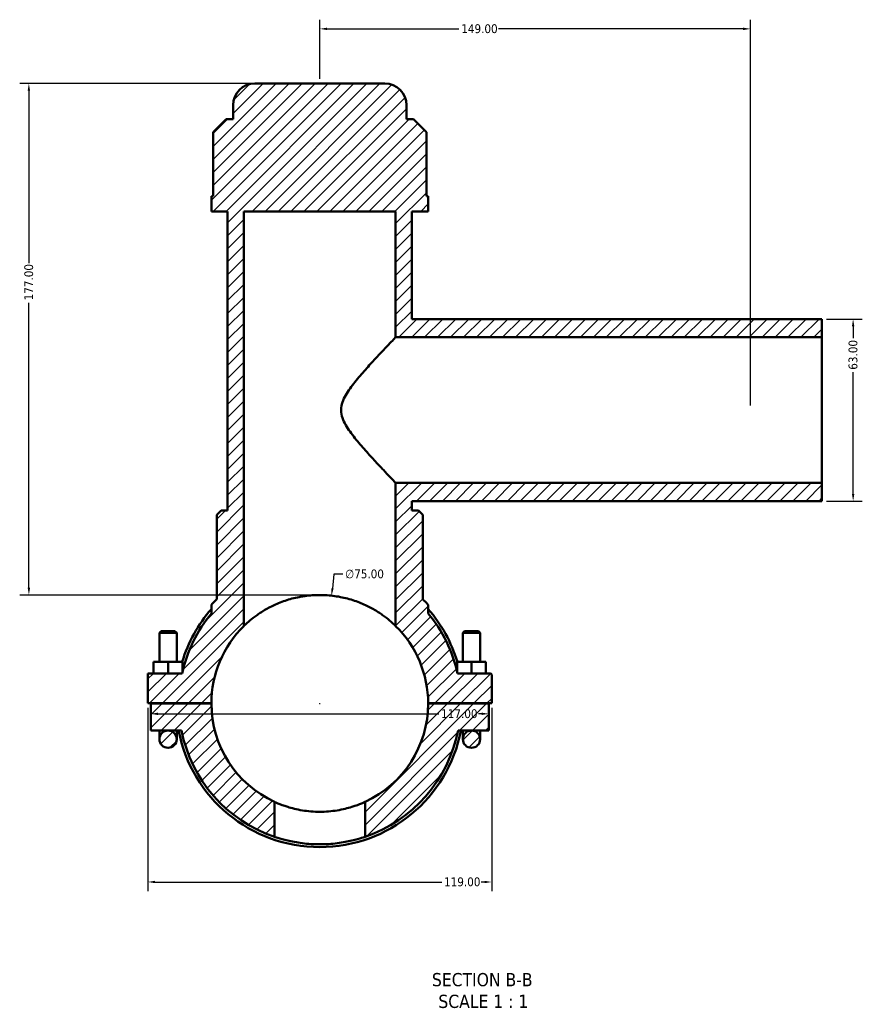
# Model space of a CAD drawing. Header units: millimetres. Extents: x 0 to 898, y -421 to 990.
# Tile 1 of 6: x 253 to 545, y -421 to -81. Entities that reach past the tile are written whole.
import ezdxf

# ---------------------------------------------------------------- set-up
doc = ezdxf.new("R2010")
doc.units = ezdxf.units.MM
for name, color, linetype, lineweight in [('Dimension (ANSI)', 7, 'Continuous', 25), ('Hatch (ANSI)', 7, 'Continuous', 18), ('Symbol (ANSI)', 7, 'Continuous', 25), ('Visible (ANSI)', 7, 'Continuous', 50)]:
    doc.layers.add(name, color=color, linetype=linetype, lineweight=lineweight)
doc.styles.add('Label Text (ANSI)', font='tahoma.ttf')
doc.styles.add('Note Text (ANSI)', font='tahoma.ttf')
doc.dimstyles.new('Default - mm (ANSI)', dxfattribs={"dimtxt": 3.048, "dimasz": 2.5, "dimexe": 3.175, "dimexo": 1.6002, "dimgap": 0.8, "dimtad": 0, "dimtoh": 1, "dimrnd": 1e-08, "dimzin": 4, "dimdsep": 46, "dimtxsty": 'Note Text (ANSI)', "dimcen": 0.09, "dimdle": 10, "dimclrd": 256, "dimclre": 256, "dimclrt": 230, "dimadec": 1, "dimazin": 1, "dimtfac": 1, "dimtofl": 0, "dimtmove": 0, "dimatfit": 3, "dimfxl": 1, "dimtolj": 1, "dimtzin": 4, "dimlwd": -1, "dimlwe": -1, "dimarcsym": 0})

# ---------------------------------------------------------------- blocks, each defined once
blk = doc.blocks.new('*D7')
at = {"layer": 'Defpoints', "color": 0, "transparency": 16777216}
for p in [(360.87, -280.07), (352.69, -354.63)]:
    blk.add_point(p, dxfattribs=at)
at = {"layer": 'Dimension (ANSI)', "transparency": 16777216}
for p, q in [((361.69, -272.64), (361.15, -277.59)), ((364.75, -272.64), (361.69, -272.64)), ((356.69, -317.35), (356.87, -317.35)), ((356.78, -317.44), (356.78, -317.26))]:
    blk.add_line(p, q, dxfattribs=at)
blk.add_solid([(360.73, -277.54), (361.56, -277.63), (360.87, -280.07)], dxfattribs=at)
at = {"layer": 'Dimension (ANSI)', "color": 230, "true_color": 0xff0080, "transparency": 16777216, "insert": (365.55, -271), "char_height": 3.048, "attachment_point": 1, "style": 'Note Text (ANSI)'}
blk.add_mtext('\\A1;∅75.00', dxfattribs=at)
blk = doc.blocks.new('*D9')
at = {"layer": 'Defpoints', "color": 0, "transparency": 16777216}
for p in [(334.28, -102.85), (256.12, -279.85), (356.78, -279.85)]:
    blk.add_point(p, dxfattribs=at)
at = {"layer": 'Dimension (ANSI)', "transparency": 16777216}
for p, q in [((332.68, -102.85), (252.94, -102.85)), ((256.12, -105.35), (256.12, -165.01)), ((256.12, -277.35), (256.12, -178.69)), ((355.18, -279.85), (252.94, -279.85))]:
    blk.add_line(p, q, dxfattribs=at)
for points in [[(255.7, -105.35), (256.53, -105.35), (256.12, -102.85)], [(255.7, -277.35), (256.53, -277.35), (256.12, -279.85)]]:
    blk.add_solid(points, dxfattribs=at)
at = {"layer": 'Dimension (ANSI)', "color": 230, "true_color": 0xff0080, "transparency": 16777216, "insert": (254.53, -177.89), "char_height": 3.048, "attachment_point": 1, "rotation": 90, "style": 'Note Text (ANSI)'}
blk.add_mtext('\\A1;177.00', dxfattribs=at)
blk = doc.blocks.new('*D10')
at = {"layer": 'Defpoints', "color": 0, "transparency": 16777216}
for p in [(530.55, -184.35), (530.55, -247.35), (541.33, -247.35)]:
    blk.add_point(p, dxfattribs=at)
at = {"layer": 'Dimension (ANSI)', "transparency": 16777216}
for p, q in [((532.16, -184.35), (544.51, -184.35)), ((541.33, -186.85), (541.33, -191.01)), ((541.33, -244.85), (541.33, -202.69)), ((532.16, -247.35), (544.51, -247.35))]:
    blk.add_line(p, q, dxfattribs=at)
for points in [[(540.92, -186.85), (541.75, -186.85), (541.33, -184.35)], [(540.92, -244.85), (541.75, -244.85), (541.33, -247.35)]]:
    blk.add_solid(points, dxfattribs=at)
at = {"layer": 'Dimension (ANSI)', "color": 230, "true_color": 0xff0080, "transparency": 16777216, "insert": (539.75, -201.89), "char_height": 3.048, "attachment_point": 1, "rotation": 90, "style": 'Note Text (ANSI)'}
blk.add_mtext('\\A1;63.00', dxfattribs=at)
blk = doc.blocks.new('*D11')
at = {"layer": 'Defpoints', "color": 0, "transparency": 16777216}
for p in [(505.78, -83.94), (356.78, -102.85), (505.78, -215.85)]:
    blk.add_point(p, dxfattribs=at)
at = {"layer": 'Dimension (ANSI)', "transparency": 16777216}
for p, q in [((356.78, -101.25), (356.78, -80.76)), ((505.78, -214.25), (505.78, -80.76)), ((359.28, -83.94), (404.94, -83.94)), ((503.28, -83.94), (418.62, -83.94))]:
    blk.add_line(p, q, dxfattribs=at)
for points in [[(359.28, -83.52), (359.28, -84.36), (356.78, -83.94)], [(503.28, -83.52), (503.28, -84.36), (505.78, -83.94)]]:
    blk.add_solid(points, dxfattribs=at)
at = {"layer": 'Dimension (ANSI)', "color": 230, "true_color": 0xff0080, "transparency": 16777216, "insert": (405.74, -82.35), "char_height": 3.048, "attachment_point": 1, "style": 'Note Text (ANSI)'}
blk.add_mtext('\\A1;149.00', dxfattribs=at)
blk = doc.blocks.new('*D12')
at = {"layer": 'Defpoints', "color": 0, "transparency": 16777216}
for p in [(297.28, -317.3), (416.28, -317.3), (416.28, -379.15)]:
    blk.add_point(p, dxfattribs=at)
at = {"layer": 'Dimension (ANSI)', "transparency": 16777216}
for p, q in [((297.28, -318.9), (297.28, -382.32)), ((416.28, -318.9), (416.28, -382.32)), ((299.78, -379.15), (398.99, -379.15)), ((413.78, -379.15), (412.67, -379.15))]:
    blk.add_line(p, q, dxfattribs=at)
for points in [[(299.78, -378.73), (299.78, -379.56), (297.28, -379.15)], [(413.78, -378.73), (413.78, -379.56), (416.28, -379.15)]]:
    blk.add_solid(points, dxfattribs=at)
at = {"layer": 'Dimension (ANSI)', "color": 230, "true_color": 0xff0080, "transparency": 16777216, "insert": (399.79, -377.56), "char_height": 3.048, "attachment_point": 1, "style": 'Note Text (ANSI)'}
blk.add_mtext('\\A1;119.00', dxfattribs=at)
blk = doc.blocks.new('*D13')
at = {"layer": 'Defpoints', "color": 0, "transparency": 16777216}
for p in [(298.28, -320.96), (415.28, -320.96), (415.28, -320.96)]:
    blk.add_point(p, dxfattribs=at)
at = {"layer": 'Dimension (ANSI)', "transparency": 16777216}
for p, q in [((300.78, -320.96), (397.99, -320.96)), ((412.78, -320.96), (411.67, -320.96))]:
    blk.add_line(p, q, dxfattribs=at)
for points in [[(300.78, -320.54), (300.78, -321.37), (298.28, -320.96)], [(412.78, -320.54), (412.78, -321.37), (415.28, -320.96)]]:
    blk.add_solid(points, dxfattribs=at)
at = {"layer": 'Dimension (ANSI)', "color": 230, "true_color": 0xff0080, "transparency": 16777216, "insert": (398.79, -319.37), "char_height": 3.048, "attachment_point": 1, "style": 'Note Text (ANSI)'}
blk.add_mtext('\\A1;117.00', dxfattribs=at)

msp = doc.modelspace()

# ---------------------------------------------------------------- hatches: boundary and pattern name
at = {"layer": 'Hatch (ANSI)'}
h = msp.add_hatch(dxfattribs=at)
h.set_pattern_fill('ANSI31', color=256, scale=25.4, style=0)
h.set_pattern_definition([(45, (0, 0), (-2.245064, 2.245064), [])])
edge = h.paths.add_edge_path()
edge.add_line((304.281, -326.724), (308.941, -326.724))
edge.add_ellipse((356.781, -317.349), major_axis=(-47.84, -9.375), ratio=1, start_angle=0, end_angle=60.15031)
edge.add_line((341.101, -363.508), (341.101, -351.413))
edge.add_ellipse((356.781, -317.349), major_axis=(-15.68, -34.064), ratio=1, start_angle=294.79319, end_angle=360, ccw=False)
edge.add_line((319.281, -317.399), (298.281, -317.399))
edge.add_line((298.281, -317.399), (298.281, -326.724))
edge.add_line((298.281, -326.724), (304.281, -326.724))
edge = h.paths.add_edge_path()
edge.add_line((530.555, -184.349), (388.656, -184.349))
edge.add_line((388.656, -184.349), (388.656, -147.099))
edge.add_line((388.656, -147.099), (394.281, -147.099))
edge.add_line((394.281, -147.099), (394.281, -141.789))
edge.add_line((394.281, -141.789), (393.663, -141.789))
edge.add_line((393.663, -141.789), (393.663, -119.739))
edge.add_line((393.663, -119.739), (389.163, -115.239))
edge.add_line((389.163, -115.239), (386.781, -115.239))
edge.add_line((386.781, -115.239), (386.781, -110.349))
edge.add_ellipse((379.281, -110.349), major_axis=(7.5, 0), ratio=1, start_angle=0, end_angle=90)
edge.add_line((379.281, -102.849), (334.281, -102.849))
edge.add_ellipse((334.281, -110.349), major_axis=(0, 7.5), ratio=1, start_angle=0, end_angle=90)
edge.add_line((326.781, -110.349), (326.781, -115.239))
edge.add_line((326.781, -115.239), (324.399, -115.239))
edge.add_line((324.399, -115.239), (319.899, -119.739))
edge.add_line((319.899, -119.739), (319.899, -141.789))
edge.add_line((319.899, -141.789), (319.281, -141.789))
edge.add_line((319.281, -141.789), (319.281, -147.099))
edge.add_line((319.281, -147.099), (324.906, -147.099))
edge.add_line((324.906, -147.099), (324.906, -250.599))
edge.add_line((324.906, -250.599), (322.656, -250.599))
edge.add_line((322.656, -250.599), (321.156, -252.099))
edge.add_line((321.156, -252.099), (321.156, -281.275))
edge.add_ellipse((356.781, -317.349), major_axis=(-35.625, 36.074), ratio=1, start_angle=0, end_angle=2.72839)
edge.add_spline(control_points=[(319.479, -283.011), (319.416, -283.08), (319.366, -283.16), (319.299, -283.334), (319.281, -283.426), (319.281, -283.519)], knot_values=[-0.0559637, -0.0559637, -0.0559637, -0.0559637, -0.0279819, -0.0279819, 0, 0, 0, 0], degree=3, periodic=0)
edge.add_line((319.281, -283.519), (319.281, -286.199))
edge.add_ellipse((356.781, -317.349), major_axis=(-37.5, 31.15), ratio=1, start_angle=0, end_angle=27.42744)
edge.add_line((309.148, -306.974), (297.281, -306.974))
edge.add_line((297.281, -306.974), (297.281, -317.299))
edge.add_line((297.281, -317.299), (319.281, -317.299))
edge.add_ellipse((356.781, -317.349), major_axis=(-37.5, 0.05), ratio=1, start_angle=314.5034, end_angle=360, ccw=False)
edge.add_line((330.531, -290.569), (330.531, -147.099))
edge.add_line((330.531, -147.099), (383.031, -147.099))
edge.add_line((383.031, -147.099), (383.031, -190.649))
edge.add_line((383.031, -190.649), (530.555, -190.649))
edge.add_line((530.555, -190.649), (530.555, -184.349))
edge = h.paths.add_edge_path()
edge.add_line((388.656, -247.349), (530.555, -247.349))
edge.add_line((530.555, -247.349), (530.555, -241.049))
edge.add_line((530.555, -241.049), (383.031, -241.049))
edge.add_line((383.031, -241.049), (383.031, -290.569))
edge.add_ellipse((356.781, -317.349), major_axis=(26.25, 26.78), ratio=1, start_angle=314.5034, end_angle=360, ccw=False)
edge.add_line((394.281, -317.299), (416.281, -317.299))
edge.add_line((416.281, -317.299), (416.281, -307.474))
edge.add_ellipse((415.781, -307.474), major_axis=(0.5, 0), ratio=1, start_angle=0, end_angle=90)
edge.add_line((415.781, -306.974), (404.414, -306.974))
edge.add_ellipse((356.781, -317.349), major_axis=(47.633, 10.375), ratio=1, start_angle=0, end_angle=27.42744)
edge.add_line((394.281, -286.199), (394.281, -283.519))
edge.add_ellipse((393.531, -283.519), major_axis=(0.75, 0), ratio=1, start_angle=0, end_angle=42.63058)
edge.add_ellipse((356.781, -317.349), major_axis=(37.302, 34.338), ratio=1, start_angle=0, end_angle=2.72839)
edge.add_line((392.406, -281.275), (392.406, -252.099))
edge.add_line((392.406, -252.099), (390.906, -250.599))
edge.add_line((390.906, -250.599), (388.656, -250.599))
edge.add_line((388.656, -250.599), (388.656, -247.349))
edge = h.paths.add_edge_path()
edge.add_line((415.281, -317.399), (394.281, -317.399))
edge.add_ellipse((356.781, -317.349), major_axis=(37.5, -0.05), ratio=1, start_angle=294.79319, end_angle=360, ccw=False)
edge.add_line((372.461, -351.413), (372.461, -363.508))
edge.add_ellipse((356.781, -317.349), major_axis=(15.68, -46.16), ratio=1, start_angle=0, end_angle=60.15031)
edge.add_line((404.621, -326.724), (409.281, -326.724))
edge.add_line((409.281, -326.724), (415.281, -326.724))
edge.add_line((415.281, -326.724), (415.281, -317.399))
edge = h.paths.add_edge_path()
edge.add_ellipse((304.281, -329.724), major_axis=(3, 0), ratio=1, start_angle=0, end_angle=360)
edge = h.paths.add_edge_path()
edge.add_ellipse((409.281, -329.724), major_axis=(3, 0), ratio=1, start_angle=0, end_angle=360)

# ---------------------------------------------------------------- linework, layer by layer
at = {"layer": 'Visible (ANSI)'}
for p, q in [((379.281, -102.849), (334.281, -102.849)), ((326.781, -110.349), (326.781, -115.239)), ((386.781, -115.239), (386.781, -110.349)), ((324.399, -115.239), (319.899, -119.739)), ((326.781, -115.239), (324.399, -115.239)), ((389.163, -115.239), (386.781, -115.239)), ((393.663, -119.739), (389.163, -115.239)), ((319.899, -119.739), (319.899, -141.789)), ((393.663, -141.789), (393.663, -119.739)), ((319.899, -141.789), (319.281, -141.789)), ((319.281, -141.789), (319.281, -147.099)), ((394.281, -141.789), (393.663, -141.789)), ((394.281, -147.099), (394.281, -141.789)), ((319.281, -147.099), (324.906, -147.099)), ((324.906, -147.099), (324.906, -250.599)), ((330.531, -290.569), (330.531, -147.099)), ((330.531, -147.099), (383.031, -147.099)), ((383.031, -147.099), (383.031, -190.649)), ((388.656, -184.349), (388.656, -147.099)), ((388.656, -147.099), (394.281, -147.099)), ((530.555, -184.349), (388.656, -184.349)), ((530.555, -184.349), (530.555, -190.649)), ((383.031, -190.649), (530.555, -190.649)), ((530.555, -190.649), (530.555, -241.049)), ((530.555, -241.049), (383.031, -241.049)), ((383.031, -241.049), (383.031, -290.569)), ((530.555, -241.049), (530.555, -247.349)), ((388.656, -247.349), (530.555, -247.349)), ((388.656, -250.599), (388.656, -247.349)), ((322.656, -250.599), (321.156, -252.099)), ((321.156, -252.099), (321.156, -281.275)), ((324.906, -250.599), (322.656, -250.599)), ((390.906, -250.599), (388.656, -250.599)), ((392.406, -252.099), (390.906, -250.599)), ((392.406, -281.275), (392.406, -252.099)), ((319.281, -283.519), (319.281, -286.199)), ((394.281, -286.199), (394.281, -283.519)), ((301.881, -292.299), (301.281, -292.899)), ((301.281, -292.899), (307.281, -292.899)), ((301.281, -292.899), (301.281, -302.974)), ((306.681, -292.299), (301.881, -292.299)), ((306.681, -292.299), (307.281, -292.899)), ((307.281, -292.899), (307.281, -302.974)), ((406.881, -292.299), (406.281, -292.899)), ((412.281, -292.899), (406.281, -292.899)), ((406.281, -302.974), (406.281, -292.899)), ((406.881, -292.299), (411.681, -292.299)), ((411.681, -292.299), (412.281, -292.899)), ((412.281, -302.974), (412.281, -292.899)), ((304.281, -302.974), (299.281, -302.974)), ((299.281, -306.974), (299.281, -302.974)), ((304.281, -306.974), (304.281, -302.974)), ((309.281, -302.974), (304.281, -302.974)), ((309.281, -306.38), (309.281, -302.974)), ((404.281, -302.974), (409.281, -302.974)), ((404.281, -306.38), (404.281, -302.974)), ((409.281, -302.974), (414.281, -302.974)), ((409.281, -306.974), (409.281, -302.974)), ((414.281, -306.974), (414.281, -302.974)), ((309.148, -306.974), (297.281, -306.974)), ((297.281, -306.974), (297.281, -317.299)), ((415.781, -306.974), (404.414, -306.974)), ((416.281, -317.299), (416.281, -307.474)), ((297.281, -317.299), (319.281, -317.299)), ((319.281, -317.399), (298.281, -317.399)), ((298.281, -317.399), (298.281, -326.724)), ((301.281, -317.299), (301.281, -317.399)), ((307.281, -317.299), (307.281, -317.399)), ((394.281, -317.299), (416.281, -317.299)), ((415.281, -317.399), (394.281, -317.399)), ((406.281, -317.399), (406.281, -317.299)), ((412.281, -317.399), (412.281, -317.299)), ((415.281, -326.724), (415.281, -317.399)), ((298.281, -326.724), (304.281, -326.724)), ((301.281, -326.724), (301.281, -329.724)), ((304.281, -326.724), (308.941, -326.724)), ((307.281, -329.724), (307.281, -326.724)), ((404.621, -326.724), (409.281, -326.724)), ((406.281, -326.724), (406.281, -329.724)), ((409.281, -326.724), (415.281, -326.724)), ((412.281, -329.724), (412.281, -326.724)), ((341.101, -363.508), (341.101, -351.413)), ((372.461, -351.413), (372.461, -363.508))]:
    msp.add_line(p, q, dxfattribs=at)
for centre in [(304.281, -329.724), (409.281, -329.724)]:
    msp.add_circle(centre, 3, dxfattribs=at)
for centre, radius, start, end in [((334.281, -110.349), 7.5, 90, 180), ((379.281, -110.349), 7.5, 0, 90), ((356.781, -317.349), 50.7, 134.64103, 137.36942), ((356.781, -317.349), 50.7, 42.63058, 45.35897), ((356.781, -317.349), 49.725, 138.95096, 163.19652), ((393.531, -283.519), 0.75, 0, 42.63058), ((356.781, -317.349), 49.725, 16.80348, 41.04904), ((356.781, -317.349), 48.75, 140.28486, 167.71231), ((356.781, -317.349), 48.75, 12.28769, 39.71514), ((356.781, -317.349), 37.5, 134.427, 179.92361), ((356.781, -317.349), 37.5, 0.07639, 45.573), ((415.781, -307.474), 0.5, 0, 90), ((356.781, -317.349), 37.5, 180.07639, 245.28321), ((356.781, -317.349), 37.5, 294.71679, 359.92361), ((356.781, -317.349), 49.725, 190.86741, 349.13259), ((356.781, -317.349), 48.75, 191.08749, 251.2378), ((356.781, -317.349), 48.75, 288.7622, 348.91251)]:
    msp.add_arc(centre, radius, start, end, dxfattribs=at)
for points, knots in [([(383.031, -190.649), (383.031, -190.649), (382.859, -190.828), (382.182, -191.535), (381.676, -192.063), (380.401, -193.401), (379.63, -194.212), (377.929, -196.017), (376.998, -197.011), (374.969, -199.207), (373.787, -200.501), (371.366, -203.236), (370.126, -204.675), (367.773, -207.628), (366.664, -209.119), (365.314, -211.467), (364.919, -212.266), (364.328, -213.96), (364.131, -214.855), (364.131, -215.849)], [13.3550882, 13.3550882, 13.3550882, 13.3550882, 13.8714667, 13.8714667, 14.3878453, 14.3878453, 14.9042238, 14.9042238, 15.4206023, 15.4206023, 16.0171478, 16.0171478, 16.6136933, 16.6136933, 17.2102388, 17.2102388, 17.5085115, 17.5085115, 17.8067843, 17.8067843, 17.8067843, 17.8067843]), ([(364.131, -215.849), (364.131, -216.843), (364.328, -217.738), (364.919, -219.432), (365.314, -220.231), (366.664, -222.579), (367.773, -224.07), (370.126, -227.023), (371.366, -228.462), (373.787, -231.197), (374.969, -232.491), (376.998, -234.687), (377.929, -235.681), (379.63, -237.486), (380.401, -238.297), (381.676, -239.635), (382.182, -240.163), (382.859, -240.87), (383.031, -241.049), (383.031, -241.049)], [0, 0, 0, 0, 0.2982727, 0.2982727, 0.5965455, 0.5965455, 1.193091, 1.193091, 1.7896365, 1.7896365, 2.3861819, 2.3861819, 2.9025605, 2.9025605, 3.418939, 3.418939, 3.9353175, 3.9353175, 4.4516961, 4.4516961, 4.4516961, 4.4516961]), ([(383.031, -290.569), (383.031, -290.569), (382.856, -290.394), (382.158, -289.736), (381.636, -289.255), (380.285, -288.115), (379.455, -287.457), (377.555, -286.107), (376.483, -285.415), (374.219, -284.124), (372.943, -283.476), (370.141, -282.276), (368.614, -281.725), (365.395, -280.813), (363.698, -280.451), (360.249, -279.969), (358.495, -279.849), (355.067, -279.849), (353.314, -279.969), (349.864, -280.451), (348.168, -280.813), (344.948, -281.725), (343.421, -282.276), (340.619, -283.476), (339.344, -284.124), (337.079, -285.415), (336.008, -286.107), (334.107, -287.457), (333.278, -288.115), (331.927, -289.255), (331.404, -289.736), (330.706, -290.394), (330.531, -290.569), (330.531, -290.569)], [8.286967, 8.286967, 8.286967, 8.286967, 8.8086251, 8.8086251, 9.3302833, 9.3302833, 9.8519414, 9.8519414, 10.3735996, 10.3735996, 10.8878123, 10.8878123, 11.402025, 11.402025, 11.9162378, 11.9162378, 12.4304505, 12.4304505, 12.9446632, 12.9446632, 13.4588759, 13.4588759, 13.9730887, 13.9730887, 14.4873014, 14.4873014, 15.0089596, 15.0089596, 15.5306177, 15.5306177, 16.0522758, 16.0522758, 16.573934, 16.573934, 16.573934, 16.573934]), ([(319.479, -283.011), (319.416, -283.08), (319.366, -283.16), (319.299, -283.334), (319.281, -283.426), (319.281, -283.519)], [-0.055963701, -0.055963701, -0.055963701, -0.055963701, -0.027981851, -0.027981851, 0, 0, 0, 0]), ([(341.101, -351.413), (341.101, -351.413), (341.198, -351.459), (341.601, -351.64), (341.907, -351.776), (343.112, -352.28), (344.314, -352.745), (347.072, -353.599), (348.819, -354.046), (351.711, -354.517), (352.72, -354.642), (354.756, -354.808), (355.784, -354.849), (357.778, -354.849), (358.806, -354.808), (360.842, -354.642), (361.851, -354.517), (364.744, -354.046), (366.491, -353.599), (369.248, -352.745), (370.45, -352.28), (371.655, -351.776), (371.961, -351.64), (372.364, -351.459), (372.461, -351.413), (372.461, -351.413)], [4.7898155, 4.7898155, 4.7898155, 4.7898155, 5.0893627, 5.0893627, 5.38891, 5.38891, 5.9880045, 5.9880045, 6.5863638, 6.5863638, 6.8855435, 6.8855435, 7.1847232, 7.1847232, 7.4839029, 7.4839029, 7.7830826, 7.7830826, 8.3814419, 8.3814419, 8.9805364, 8.9805364, 9.2800837, 9.2800837, 9.5796309, 9.5796309, 9.5796309, 9.5796309]), ([(372.461, -363.508), (372.461, -363.508), (372.366, -363.541), (371.965, -363.674), (371.661, -363.775), (370.457, -364.149), (369.253, -364.498), (367.177, -364.983), (366.395, -365.149), (364.689, -365.461), (363.766, -365.606), (361.836, -365.846), (360.828, -365.941), (358.797, -366.068), (357.773, -366.099), (355.789, -366.099), (354.766, -366.068), (352.734, -365.941), (351.726, -365.846), (349.796, -365.606), (348.873, -365.461), (347.168, -365.149), (346.386, -364.983), (344.309, -364.498), (343.105, -364.149), (341.902, -363.775), (341.597, -363.674), (341.197, -363.541), (341.101, -363.508), (341.101, -363.508)], [0, 0, 0, 0, 0.2976816, 0.2976816, 0.5953631, 0.5953631, 1.1907263, 1.1907263, 1.4882891, 1.4882891, 1.7858519, 1.7858519, 2.0834147, 2.0834147, 2.3809775, 2.3809775, 2.6785403, 2.6785403, 2.9761031, 2.9761031, 3.2736659, 3.2736659, 3.5712287, 3.5712287, 4.1665919, 4.1665919, 4.4642734, 4.4642734, 4.761955, 4.761955, 4.761955, 4.761955])]:
    msp.add_open_spline(points, degree=3, knots=knots, dxfattribs=at)

# ---------------------------------------------------------------- texts
at = {"layer": 'Symbol (ANSI)', "char_height": 4.572, "attachment_point": 7, "style": 'Label Text (ANSI)'}
for s, insert in [('SECTION B-B', (395.59, -415.306)), ('SCALE 1 : 1', (397.813, -422.819))]:
    msp.add_mtext(s, dxfattribs=dict(at, insert=insert))

# ---------------------------------------------------------------- dimensions: what is measured, and where the dimension line sits
at = {"layer": 'Dimension (ANSI)'}
for base, p1, p2, angle, override, picture, middle in [((505.781, -83.94), (356.781, -102.849), (505.781, -215.849), 180, {"dimtoh": 0, "dimdec": 2, "dimtp": 0, "dimtm": 0, "dimtdec": 2, "dimatfit": 1}, '*D11', (411.781, -83.94)), ((256.116, -279.849), (334.281, -102.849), (356.781, -279.849), 90, {"dimtoh": 0, "dimdec": 2, "dimtp": 0, "dimtm": 0, "dimtdec": 2, "dimatfit": 1}, '*D9', (256.116, -171.849)), ((541.335, -247.349), (530.555, -184.349), (530.555, -247.349), 90, {"dimtoh": 0, "dimdec": 2, "dimtp": 0, "dimtm": 0, "dimtdec": 2, "dimatfit": 1}, '*D10', (541.335, -196.849)), ((416.281, -379.146), (297.281, -317.299), (416.281, -317.299), 180, {"dimtoh": 0, "dimdec": 2, "dimtp": 0, "dimtm": 0, "dimtdec": 2, "dimatfit": 1}, '*D12', (405.828, -379.146)), ((415.281, -320.956), (298.281, -320.956), (415.281, -320.956), 180, {"dimtoh": 0, "dimdec": 2, "dimse1": 1, "dimse2": 1, "dimtp": 0, "dimtm": 0, "dimtdec": 2, "dimatfit": 1}, '*D13', (404.828, -320.956))]:
    dim = msp.add_linear_dim(base=base, p1=p1, p2=p2, angle=angle, dimstyle='Default - mm (ANSI)', override=override, dxfattribs=at)
    dim.commit()
    dim.dimension.update_dxf_attribs({"geometry": picture, "text_midpoint": middle, "dimtype": 160})
dim = msp.add_diameter_dim_2p(p1=(352.688, -354.626), p2=(360.874, -280.073), dimstyle='Default - mm (ANSI)', override={"dimtih": 1, "dimdec": 2, "dimlfac": 0.999983, "dimtp": 0, "dimtm": 0, "dimtdec": 2}, dxfattribs=at)
dim.commit()
dim.dimension.update_dxf_attribs({"geometry": '*D7', "text_midpoint": (372.251, -272.642), "dimtype": 163})

doc.saveas('drawing.dxf')
